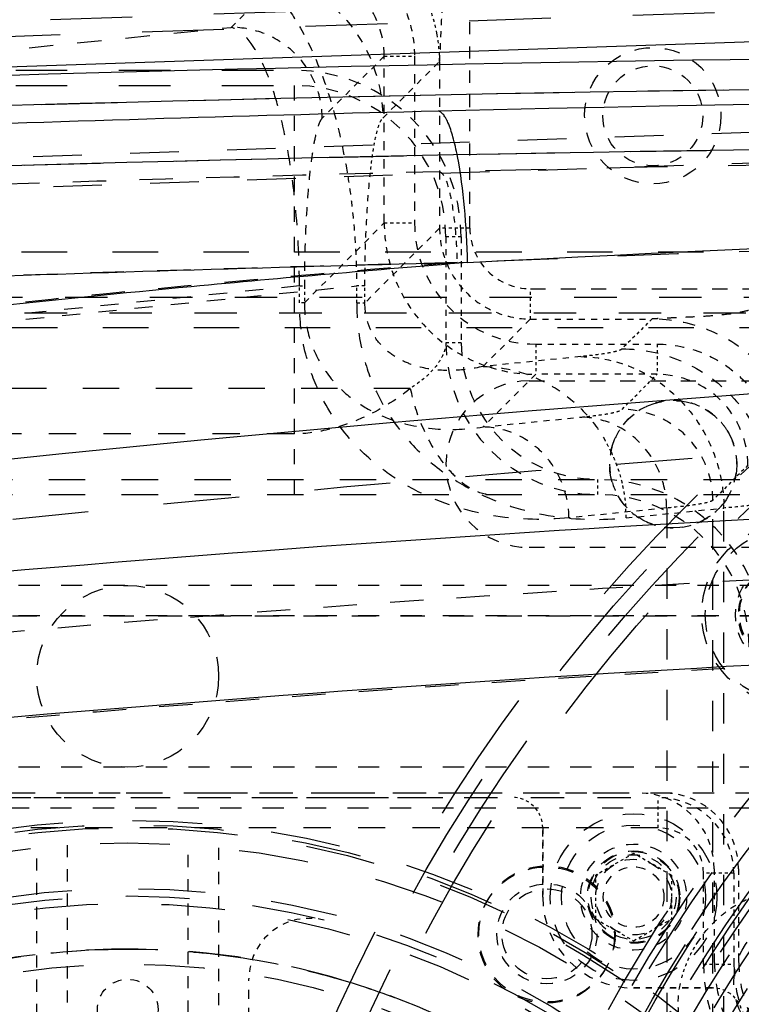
# Model space of a CAD drawing. Header units: millimetres. Extents: x 14186 to 17588, y 1400 to 3805.
# Tile 204 of 256: x 16339 to 16363, y 2743 to 2776. Entities that reach past the tile are written whole.
import ezdxf

# ---------------------------------------------------------------- set-up
doc = ezdxf.new("R2010")
doc.units = ezdxf.units.MM
doc.linetypes.add('HIDDEN', pattern=[0.2, 0.1, -0.1])
for name, color, linetype in [('1_17', 7, 'Continuous'), ('1_51', 7, 'Continuous'), ('1_80_153', 7, 'Continuous'), ('DEFAULT_2', 8, 'HIDDEN'), ('SHELL_44', 7, 'Continuous'), ('SHELL_52', 7, 'Continuous'), ('SHELL_61_1', 7, 'Continuous')]:
    doc.layers.add(name, color=color, linetype=linetype)
doc.layers.add('dim', color=82, linetype='Continuous', lineweight=9)
doc.styles.get("Standard").update_dxf_attribs({"font": 'arial.ttf'})
doc.dimstyles.new('ISO-25', dxfattribs={"dimtxt": 2.5, "dimasz": 2.5, "dimexe": 1.25, "dimexo": 0.625, "dimtad": 1, "dimtxsty": 'Standard', "dimcen": 2.5, "dimadec": 0, "dimazin": 0, "dimtfac": 1, "dimtmove": 0, "dimatfit": 3, "dimfxl": 1, "dimarcsym": 0})

# ---------------------------------------------------------------- blocks, each defined once
blk = doc.blocks.new('*D24')
at = {"layer": 'Defpoints', "color": 0, "transparency": 16777216}
for p in [(16328.859, 2985.593), (16472.816, 2454.767)]:
    blk.add_point(p, dxfattribs=at)
at = {"layer": 'dim', "color": 0, "linetype": 'Continuous', "lineweight": -2, "transparency": 16777216}
for p, q in [((16322.578, 3008.756), (16316.296, 3031.92)), ((16328.859, 2985.593), (16472.816, 2454.767)), ((16510.019, 2317.586), (16479.098, 2431.603))]:
    blk.add_line(p, q, dxfattribs=at)
at = {"layer": 'dim', "color": 0, "transparency": 16777216}
for points in [[(16326.438, 3009.803), (16318.717, 3007.709), (16328.859, 2985.593)], [(16482.958, 2432.65), (16475.237, 2430.556), (16472.816, 2454.767)]]:
    blk.add_solid(points, dxfattribs=at)
at = {"layer": 'dim', "color": 0, "transparency": 16777216, "insert": (16518.28, 2368.594), "char_height": 30, "attachment_point": 5, "rotation": 285.1733}
blk.add_mtext('360%%D', dxfattribs=at)
blk = doc.blocks.new('*D27')
at = {"layer": 'Defpoints', "color": 0, "transparency": 16777216}
for p in [(17053.851, 3119.687), (16297.825, 2320.672)]:
    blk.add_point(p, dxfattribs=at)
at = {"layer": 'dim', "color": 0, "linetype": 'Continuous', "lineweight": -2, "transparency": 16777216}
for p, q in [((17253.469, 3330.657), (17070.346, 3137.12)), ((16297.825, 2320.672), (17053.851, 3119.687)), ((16281.33, 2303.239), (16264.835, 2285.806))]:
    blk.add_line(p, q, dxfattribs=at)
at = {"layer": 'dim', "color": 0, "transparency": 16777216}
for points in [[(17067.44, 3139.87), (17073.251, 3134.371), (17053.851, 3119.687)], [(16278.424, 2305.989), (16284.235, 2300.49), (16297.825, 2320.672)]]:
    blk.add_solid(points, dxfattribs=at)
at = {"layer": 'dim', "color": 0, "transparency": 16777216, "insert": (17191.287, 3297.171), "char_height": 30, "attachment_point": 5, "rotation": 46.5835}
blk.add_mtext('∅1100', dxfattribs=at)
blk = doc.blocks.new('*D28')
at = {"layer": 'Defpoints', "color": 0, "transparency": 16777216}
for p in [(17217.995, 2998.669), (16133.681, 2441.691)]:
    blk.add_point(p, dxfattribs=at)
at = {"layer": 'dim', "color": 0, "linetype": 'Continuous', "lineweight": -2, "transparency": 16777216}
for p, q in [((17380.14, 3081.958), (17239.343, 3009.635)), ((16133.681, 2441.691), (17217.995, 2998.669)), ((16112.333, 2430.725), (16090.984, 2419.759))]:
    blk.add_line(p, q, dxfattribs=at)
at = {"layer": 'dim', "color": 0, "transparency": 16777216}
for points in [[(17237.515, 3013.193), (17241.17, 3006.077), (17217.995, 2998.669)], [(16110.505, 2434.283), (16114.16, 2427.167), (16133.681, 2441.691)]]:
    blk.add_solid(points, dxfattribs=at)
at = {"layer": 'dim', "color": 0, "transparency": 16777216, "insert": (17310.293, 3070.985), "char_height": 30, "attachment_point": 5, "rotation": 27.1882}
blk.add_mtext('∅1219', dxfattribs=at)

msp = doc.modelspace()

# ---------------------------------------------------------------- linework, layer by layer
at = {"color": 7, "linetype": 'Continuous'}
msp.add_line((16305.567, 2773.17), (16515.736, 2780.292), dxfattribs=at)
for centre, radius in [((16675.838, 2720.18), 609.5), ((16675.838, 2720.18), 550), ((16400.838, 2720.18), 275)]:
    msp.add_circle(centre, radius)
for centre, radius, start, end in [((16385.845, 1163.602), 1611.093, 89.666222, 92.512366), ((16385.839, 1163.839), 1609.857, 85.541768, 92.512543), ((16391.407, 1201.497), 1571.802, 91.397194, 92.717451), ((16385.839, 1163.845), 1607.864, 85.497715, 92.521243), ((16392.26, 1201.389), 1566.91, 91.397276, 92.717554)]:
    msp.add_arc(centre, radius, start, end, dxfattribs=at)
for points, knots in [([(16508.687, 2768.914), (16495.762, 2769.88), (16443.963, 2773.107), (16392.005, 2773.777), (16353.081, 2772.831)], [0, 0, 0, 0, 0.24976, 1, 1, 1, 1]), ([(16354.051, 2767.834), (16354.037, 2768.442), (16353.972, 2769.614), (16353.802, 2771.001), (16353.592, 2771.932), (16353.455, 2772.36), (16353.332, 2772.608), (16353.238, 2772.747), (16353.143, 2772.825), (16353.081, 2772.831)], [0, 0, 0, 0, 0.351082, 0.677538, 0.805551, 0.901548, 0.936736, 0.964027, 1, 1, 1, 1]), ([(16354.051, 2767.834), (16379.902, 2769.22), (16431.723, 2770.136), (16483.477, 2767.34), (16509.263, 2765.016)], [0, 0, 0, 0, 0.499967, 1, 1, 1, 1]), ([(16354.051, 2767.834), (16351.012, 2767.589), (16345.694, 2767.127), (16338.108, 2766.364), (16329.013, 2765.36), (16322.197, 2764.561), (16317.657, 2764)], [0, 0, 0, 0, 0.249988, 0.437484, 0.624987, 1, 1, 1, 1]), ([(16306.342, 2757.329), (16339.431, 2762.086), (16406.25, 2767.567), (16473.24, 2764.868), (16506.497, 2761.491)], [0, 0, 0, 0, 0.500016, 1, 1, 1, 1]), ([(16397.65, 2760.52), (16390.665, 2760.431), (16362.735, 2759.714), (16334.842, 2757.558), (16314.03, 2755.138)], [0, 0, 0, 0, 0.250041, 1, 1, 1, 1]), ([(16314.602, 2750.373), (16321.499, 2751.175), (16349.121, 2754.027), (16376.891, 2755.456), (16397.714, 2755.723)], [0, 0, 0, 0, 0.250039, 1, 1, 1, 1])]:
    msp.add_open_spline(points, degree=3, knots=knots, dxfattribs=at)
at = {"layer": '1_17', "color": 8, "linetype": 'HIDDEN', "ltscale": 44}
msp.add_circle((16400.838, 2720.18), 55, dxfattribs=at)
at = {"layer": '1_17', "color": 8, "linetype": 'HIDDEN', "ltscale": 43}
msp.add_circle((16400.838, 2720.18), 54.5, dxfattribs=at)
at = {"layer": '1_17', "color": 8, "linetype": 'HIDDEN', "ltscale": 38}
msp.add_circle((16400.838, 2720.18), 47, dxfattribs=at)
at = {"layer": '1_17', "color": 8, "linetype": 'HIDDEN', "ltscale": 37}
for radius in [46.9, 46.8, 46.143, 46]:
    msp.add_circle((16400.838, 2720.18), radius, dxfattribs=at)
at = {"layer": '1_17', "color": 8, "linetype": 'HIDDEN', "ltscale": 36}
msp.add_circle((16400.838, 2720.18), 45, dxfattribs=at)
at = {"layer": '1_17', "color": 8, "linetype": 'HIDDEN', "ltscale": 35}
msp.add_circle((16400.838, 2720.18), 44.4, dxfattribs=at)
at = {"layer": '1_17', "color": 8, "linetype": 'HIDDEN', "ltscale": 34}
msp.add_circle((16400.838, 2720.18), 42.9, dxfattribs=at)
at = {"layer": '1_17', "color": 8, "linetype": 'HIDDEN', "ltscale": 5}
msp.add_circle((16356.67, 2745.68), 2.25, dxfattribs=at)
at = {"layer": '1_51', "color": 8, "linetype": 'HIDDEN', "ltscale": 33}
for radius in [41.9, 41.4]:
    msp.add_circle((16400.838, 2720.18), radius, dxfattribs=at)
at = {"layer": '1_51', "color": 8, "linetype": 'HIDDEN', "ltscale": 31}
msp.add_circle((16400.838, 2720.18), 38.657, dxfattribs=at)
at = {"layer": '1_51', "color": 8, "linetype": 'HIDDEN', "ltscale": 29}
msp.add_arc((16400.838, 2720.18), 38, 356.25, 341.25, dxfattribs=at)
at = {"layer": '1_80_153', "color": 8, "linetype": 'HIDDEN', "ltscale": 34}
for radius in [42.5, 42]:
    msp.add_circle((16400.838, 2720.18), radius, dxfattribs=at)
at = {"layer": 'DEFAULT_2', "color": 8, "linetype": 'HIDDEN', "ltscale": 27}
for p, q in [((16515.685, 2781.791), (16305.516, 2774.669)), ((16305.533, 2774.169), (16518.695, 2781.393))]:
    msp.add_line(p, q, dxfattribs=at)
at = {"layer": 'DEFAULT_2', "color": 8, "linetype": 'HIDDEN', "ltscale": 2}
for p, q in [((16346.257, 2775.597), (16348.305, 2777.645)), ((16351.303, 2774.647), (16349.255, 2772.599)), ((16351.252, 2772.599), (16353.128, 2774.475)), ((16348.668, 2766.508), (16351.303, 2769.143)), ((16353.128, 2768.969), (16350.665, 2766.506)), ((16353.338, 2768.68), (16353.338, 2765.18)), ((16353.838, 2768.68), (16353.838, 2765.18)), ((16354.561, 2764.405), (16356.126, 2765.971)), ((16356.126, 2765.971), (16360.132, 2765.971)), ((16356.3, 2765.145), (16360.305, 2765.145)), ((16357.787, 2764.731), (16354.561, 2764.405)), ((16356.3, 2764.146), (16354.562, 2762.408)), ((16360.305, 2764.146), (16356.3, 2764.146)), ((16354.562, 2762.408), (16357.787, 2762.733)), ((16360.622, 2759.735), (16357.397, 2759.41)), ((16359.285, 2759.408), (16362.512, 2759.734)), ((16356.53, 2746.893), (16356.53, 2749.18)), ((16362.188, 2747.83), (16362.188, 2744.83)), ((16362.988, 2747.83), (16362.988, 2744.83)), ((16362.136, 2743.893), (16359.53, 2743.893))]:
    msp.add_line(p, q, dxfattribs=at)
at = {"layer": 'DEFAULT_2', "color": 8, "linetype": 'HIDDEN', "ltscale": 4}
for p, q in [((16354.128, 2768.968), (16354.128, 2776.816)), ((16339.838, 2741.369), (16339.838, 2748.522)), ((16340.838, 2748.61), (16340.838, 2740.683)), ((16344.838, 2740.683), (16344.838, 2748.61)), ((16345.838, 2748.522), (16345.838, 2741.369))]:
    msp.add_line(p, q, dxfattribs=at)
at = {"layer": 'DEFAULT_2', "color": 8, "linetype": 'HIDDEN', "ltscale": 8}
for p, q in [((16325.257, 2773.478), (16346.257, 2775.597)), ((16311.838, 2756.18), (16372.838, 2756.18))]:
    msp.add_line(p, q, dxfattribs=at)
at = {"layer": 'DEFAULT_2', "color": 8, "linetype": 'HIDDEN', "ltscale": 16}
for p, q in [((16440.465, 2774.739), (16311.569, 2770.371)), ((16311.603, 2769.372), (16440.499, 2773.74))]:
    msp.add_line(p, q, dxfattribs=at)
at = {"layer": 'DEFAULT_2', "color": 8, "linetype": 'HIDDEN', "ltscale": 3}
for p, q in [((16351.303, 2769.143), (16351.303, 2774.647)), ((16352.302, 2774.647), (16352.302, 2769.143)), ((16353.128, 2774.475), (16353.128, 2768.969))]:
    msp.add_line(p, q, dxfattribs=at)
at = {"layer": 'DEFAULT_2', "color": 8, "linetype": 'HIDDEN', "ltscale": 0.7}
for p, q in [((16351.303, 2774.647), (16352.302, 2774.647)), ((16351.303, 2769.143), (16352.302, 2769.142)), ((16354.128, 2768.969), (16353.128, 2768.969)), ((16356.126, 2765.971), (16356.126, 2766.97)), ((16356.3, 2765.145), (16356.3, 2764.146)), ((16360.305, 2765.145), (16360.305, 2764.146))]:
    msp.add_line(p, q, dxfattribs=at)
at = {"layer": 'DEFAULT_2', "color": 8, "linetype": 'HIDDEN', "ltscale": 17}
for p, q in [((16216.746, 2774.18), (16348.338, 2774.18)), ((16216.746, 2773.68), (16348.338, 2773.68))]:
    msp.add_line(p, q, dxfattribs=at)
at = {"layer": 'DEFAULT_2', "color": 8, "linetype": 'HIDDEN', "ltscale": 5}
for p, q in [((16348.338, 2760.18), (16348.338, 2774.18)), ((16356.126, 2766.97), (16365.197, 2766.97)), ((16356.088, 2763.93), (16365.588, 2763.93)), ((16365.588, 2758.43), (16356.088, 2758.43))]:
    msp.add_line(p, q, dxfattribs=at)
at = {"layer": 'DEFAULT_2', "color": 8, "linetype": 'HIDDEN', "ltscale": 0.4}
for p, q in [((16353.838, 2768.68), (16353.338, 2768.68)), ((16348.505, 2766.508), (16348.505, 2767.066)), ((16348.668, 2767.066), (16348.668, 2766.508)), ((16350.393, 2766.506), (16350.393, 2767.066)), ((16350.665, 2766.506), (16350.665, 2767.066)), ((16353.838, 2765.18), (16353.338, 2765.18)), ((16358.338, 2760.68), (16358.338, 2760.18))]:
    msp.add_line(p, q, dxfattribs=at)
at = {"layer": 'DEFAULT_2', "color": 8, "linetype": 'HIDDEN', "ltscale": 15}
for p, q in [((16367.838, 2768.18), (16319.909, 2768.18)), ((16367.521, 2765.68), (16319.838, 2765.68))]:
    msp.add_line(p, q, dxfattribs=at)
at = {"layer": 'DEFAULT_2', "color": 8, "linetype": 'HIDDEN', "ltscale": 6}
for p, q in [((16348.505, 2767.066), (16332.816, 2765.483)), ((16334.706, 2765.483), (16350.393, 2767.066))]:
    msp.add_line(p, q, dxfattribs=at)
at = {"layer": 'DEFAULT_2', "color": 8, "linetype": 'HIDDEN', "ltscale": 0.1}
for p, q in [((16348.505, 2767.066), (16348.668, 2767.066)), ((16348.668, 2766.508), (16348.505, 2766.508))]:
    msp.add_line(p, q, dxfattribs=at)
at = {"layer": 'DEFAULT_2', "color": 8, "linetype": 'HIDDEN', "ltscale": 0.2}
for p, q in [((16350.665, 2767.066), (16350.393, 2767.066)), ((16350.393, 2766.506), (16350.665, 2766.506))]:
    msp.add_line(p, q, dxfattribs=at)
at = {"layer": 'DEFAULT_2', "color": 8, "linetype": 'HIDDEN', "ltscale": 14}
for p, q in [((16367.371, 2766.68), (16319.838, 2766.68)), ((16319.838, 2766.18), (16367.371, 2766.18))]:
    msp.add_line(p, q, dxfattribs=at)
at = {"layer": 'DEFAULT_2', "color": 8, "linetype": 'HIDDEN'}
for p, q in [((16360.132, 2765.971), (16359.147, 2764.986)), ((16359.147, 2762.988), (16360.305, 2764.146)), ((16363.303, 2761.147), (16362.145, 2759.99))]:
    msp.add_line(p, q, dxfattribs=at)
at = {"layer": 'DEFAULT_2', "color": 8, "linetype": 'HIDDEN', "ltscale": 12}
for p, q in [((16352.162, 2763.68), (16313.838, 2763.68)), ((16325.838, 2760.68), (16364.782, 2760.68)), ((16325.838, 2760.18), (16364.782, 2760.18))]:
    msp.add_line(p, q, dxfattribs=at)
at = {"layer": 'DEFAULT_2', "color": 8, "linetype": 'HIDDEN', "ltscale": 9}
for p, q in [((16348.338, 2762.18), (16325.84, 2762.18)), ((16325.338, 2750.18), (16355.53, 2750.18))]:
    msp.add_line(p, q, dxfattribs=at)
at = {"layer": 'DEFAULT_2', "color": 8, "linetype": 'HIDDEN', "ltscale": 10}
for p, q in [((16362.145, 2680.37), (16362.145, 2759.99)), ((16360.622, 2759.735), (16360.622, 2680.625)), ((16362.512, 2680.626), (16362.512, 2759.734))]:
    msp.add_line(p, q, dxfattribs=at)
at = {"layer": 'DEFAULT_2', "color": 8, "linetype": 'HIDDEN', "ltscale": 7}
for p, q in [((16367.939, 2757.18), (16311.843, 2757.18)), ((16367.939, 2756.18), (16311.838, 2756.18)), ((16367.939, 2751.18), (16311.838, 2751.18)), ((16316.688, 2750.33), (16368.988, 2750.33)), ((16368.988, 2749.83), (16316.688, 2749.83))]:
    msp.add_line(p, q, dxfattribs=at)
at = {"layer": 'DEFAULT_2', "color": 8, "linetype": 'HIDDEN', "ltscale": 45}
msp.add_circle((16400.838, 2720.18), 56, dxfattribs=at)
at = {"layer": 'DEFAULT_2', "color": 8, "linetype": 'HIDDEN', "ltscale": 44}
for radius in [55.5, 55]:
    msp.add_circle((16400.838, 2720.18), radius, dxfattribs=at)
at = {"layer": 'DEFAULT_2', "color": 8, "linetype": 'HIDDEN', "ltscale": 5}
for centre, radius in [((16360.163, 2772.68), 2.25), ((16360.838, 2761.18), 2.1), ((16359.53, 2746.893), 1.525), ((16356.647, 2745.64), 2.25), ((16356.67, 2745.68), 2.25), ((16356.67, 2745.68), 1.484), ((16365.085, 2744.069), 2.25)]:
    msp.add_circle(centre, radius, dxfattribs=at)
at = {"layer": 'DEFAULT_2', "color": 8, "linetype": 'HIDDEN', "ltscale": 43}
msp.add_circle((16400.838, 2720.18), 54.5, dxfattribs=at)
at = {"layer": 'DEFAULT_2', "color": 8, "linetype": 'HIDDEN', "ltscale": 4}
for centre, radius in [((16360.163, 2772.68), 1.65), ((16364.743, 2756.21), 1.85), ((16364.743, 2756.21), 1.75), ((16364.775, 2756.242), 1.75), ((16359.53, 2746.893), 1.25), ((16356.67, 2745.68), 1.65)]:
    msp.add_circle(centre, radius, dxfattribs=at)
at = {"layer": 'DEFAULT_2', "color": 8, "linetype": 'HIDDEN', "ltscale": 38}
for radius in [48, 47.707, 47.5, 47]:
    msp.add_circle((16400.838, 2720.18), radius, dxfattribs=at)
at = {"layer": 'DEFAULT_2', "color": 8, "linetype": 'HIDDEN', "ltscale": 37}
for radius in [46.9, 45.793]:
    msp.add_circle((16400.838, 2720.18), radius, dxfattribs=at)
at = {"layer": 'DEFAULT_2', "color": 8, "linetype": 'HIDDEN', "ltscale": 36}
for radius in [45.5, 45, 44.5]:
    msp.add_circle((16400.838, 2720.18), radius, dxfattribs=at)
at = {"layer": 'DEFAULT_2', "color": 8, "linetype": 'HIDDEN', "ltscale": 35}
for radius in [44, 43.8]:
    msp.add_circle((16400.838, 2720.18), radius, dxfattribs=at)
at = {"layer": 'DEFAULT_2', "color": 8, "linetype": 'HIDDEN', "ltscale": 34}
msp.add_circle((16400.838, 2720.18), 42.5, dxfattribs=at)
at = {"layer": 'DEFAULT_2', "color": 8, "linetype": 'HIDDEN', "ltscale": 33}
msp.add_circle((16400.838, 2720.18), 41.9, dxfattribs=at)
at = {"layer": 'DEFAULT_2', "color": 8, "linetype": 'HIDDEN', "ltscale": 7}
for centre, radius in [((16364.775, 2756.242), 3), ((16364.743, 2756.21), 2.85), ((16342.838, 2754.18), 3)]:
    msp.add_circle(centre, radius, dxfattribs=at)
at = {"layer": 'DEFAULT_2', "color": 8, "linetype": 'HIDDEN', "ltscale": 23}
for radius in [29.1, 29, 28.5]:
    msp.add_circle((16342.838, 2720.18), radius, dxfattribs=at)
at = {"layer": 'DEFAULT_2', "color": 8, "linetype": 'HIDDEN', "ltscale": 3}
msp.add_circle((16359.53, 2746.893), 1, dxfattribs=at)
at = {"layer": 'DEFAULT_2', "color": 8, "linetype": 'HIDDEN', "ltscale": 21}
msp.add_circle((16342.838, 2720.18), 26.75, dxfattribs=at)
at = {"layer": 'DEFAULT_2', "color": 8, "linetype": 'HIDDEN', "ltscale": 20}
for radius in [25, 24.5]:
    msp.add_circle((16342.838, 2720.18), radius, dxfattribs=at)
at = {"layer": 'DEFAULT_2', "color": 8, "linetype": 'HIDDEN', "ltscale": 4}
for centre, radius, start, end in [((16348.338, 2768.68), 5.5, 0, 90), ((16348.338, 2768.68), 5, 0, 90), ((16358.338, 2765.18), 5, 180, 270), ((16358.338, 2765.18), 4.5, 180, 270), ((16356.088, 2761.18), 2.75, 90, 270), ((16358.338, 2755.18), 5.5, 0, 90), ((16358.338, 2755.18), 5, 0, 90), ((16367.488, 2744.83), 5.3, 180, 270), ((16367.488, 2744.83), 4.5, 180, 270)]:
    msp.add_arc(centre, radius, start, end, dxfattribs=at)
at = {"layer": 'DEFAULT_2', "color": 8, "linetype": 'HIDDEN', "ltscale": 25}
msp.add_arc((16385.839, 1163.843), 1607.864, 85.506645, 92.519474, dxfattribs=at)
at = {"layer": 'DEFAULT_2', "color": 8, "linetype": 'HIDDEN', "ltscale": 11}
for centre, radius, start, end in [((16391.401, 1201.457), 1569.843, 91.397226, 92.717493), ((16391.913, 1201.39), 1566.91, 91.397279, 92.717557)]:
    msp.add_arc(centre, radius, start, end, dxfattribs=at)
at = {"layer": 'DEFAULT_2', "color": 8, "linetype": 'HIDDEN', "ltscale": 3}
for centre, radius, start, end in [((16356.299, 2769.142), 3.997, 179.982, 270.0191), ((16359.53, 2746.893), 3, 180, 270)]:
    msp.add_arc(centre, radius, start, end, dxfattribs=at)
at = {"layer": 'DEFAULT_2', "color": 8, "linetype": 'HIDDEN', "ltscale": 2}
for centre, radius, start, end in [((16356.126, 2768.969), 1.998, 180.0146, 270.0158), ((16359.688, 2747.83), 2.5, 0, 90), ((16360.488, 2747.83), 2.5, 0, 90)]:
    msp.add_arc(centre, radius, start, end, dxfattribs=at)
at = {"layer": 'DEFAULT_2', "color": 8, "linetype": 'HIDDEN', "ltscale": 0.3}
for centre, radius, start, end in [((16354.033, 2759.345), 5.257, 25.2788, 29.7573), ((16354.035, 2759.35), 5.251, 0.6301, 4.9158)]:
    msp.add_arc(centre, radius, start, end, dxfattribs=at)
at = {"layer": 'DEFAULT_2', "color": 8, "linetype": 'HIDDEN', "ltscale": 0.1}
msp.add_arc((16357.285, 2759.677), 5.227, 0.62, 2.4722, dxfattribs=at)
at = {"layer": 'DEFAULT_2', "color": 8, "linetype": 'HIDDEN'}
msp.add_arc((16355.53, 2749.18), 1, 0, 90, dxfattribs=at)
at = {"layer": 'DEFAULT_2', "color": 8, "linetype": 'HIDDEN', "ltscale": 0.9}
msp.add_arc((16362.136, 2742.893), 1, 18.9544, 90, dxfattribs=at)
at = {"layer": 'DEFAULT_2', "color": 8, "linetype": 'HIDDEN', "ltscale": 3}
for points, knots in [([(16351.303, 2774.647), (16351.303, 2775.412), (16350.664, 2777.007), (16349.07, 2777.645), (16348.305, 2777.645)], [0, 0, 0, 0, 0.500026, 1, 1, 1, 1]), ([(16347.82, 2776.605), (16348.059, 2776.331), (16348.529, 2775.654), (16349.141, 2774.392), (16349.709, 2772.705), (16349.983, 2771.41), (16350.101, 2770.677)], [0, 0, 0, 0, 0.169907, 0.383014, 0.653345, 1, 1, 1, 1]), ([(16349.175, 2776.649), (16349.832, 2776.176), (16350.888, 2774.929), (16351.251, 2773.349), (16351.252, 2772.599)], [0, 0, 0, 0, 0.518913, 1, 1, 1, 1]), ([(16349.255, 2772.599), (16349.254, 2772.973), (16349.104, 2773.76), (16348.435, 2774.777), (16347.418, 2775.446), (16346.631, 2775.596), (16346.257, 2775.597)], [0, 0, 0, 0, 0.240083, 0.5, 0.759917, 1, 1, 1, 1]), ([(16349.255, 2772.599), (16349.218, 2772.562), (16349.154, 2772.44), (16349.075, 2772.202), (16348.995, 2771.853), (16348.915, 2771.377), (16348.835, 2770.738), (16348.706, 2769.286), (16348.668, 2768.037), (16348.668, 2767.066)], [0, 0, 0, 0, 0.02785, 0.07205, 0.134793, 0.219269, 0.330856, 0.479859, 1, 1, 1, 1]), ([(16364.197, 2766.97), (16364.197, 2766.643), (16363.686, 2766.352), (16363.199, 2766.222), (16362.798, 2766.142), (16362.276, 2766.084), (16361.632, 2766.043), (16361.092, 2766.021), (16360.682, 2766.002), (16360.427, 2765.991), (16360.249, 2765.978), (16360.159, 2765.975), (16360.132, 2765.971)], [0, 0, 0, 0, 0.225592, 0.291768, 0.360499, 0.504605, 0.654953, 0.805313, 0.876827, 0.938159, 0.98143, 1, 1, 1, 1]), ([(16354.561, 2764.405), (16354.22, 2764.326), (16353.525, 2764.233), (16352.64, 2764.317), (16351.951, 2764.551), (16351.416, 2764.864), (16351.001, 2765.306), (16350.725, 2765.878), (16350.665, 2766.275), (16350.665, 2766.506)], [0, 0, 0, 0, 0.205026, 0.408962, 0.515308, 0.630515, 0.769557, 0.864274, 1, 1, 1, 1]), ([(16360.305, 2765.145), (16360.825, 2765.145), (16361.876, 2764.937), (16363.204, 2764.047), (16364.095, 2762.719), (16364.302, 2761.667), (16364.302, 2761.147)], [0, 0, 0, 0, 0.250036, 0.5, 0.749964, 1, 1, 1, 1]), ([(16354.561, 2764.405), (16354.937, 2764.401), (16355.721, 2764.292), (16356.846, 2763.816), (16357.859, 2763.03), (16358.382, 2762.331), (16358.597, 2761.954)], [0, 0, 0, 0, 0.22885, 0.47574, 0.735636, 1, 1, 1, 1]), ([(16363.303, 2761.147), (16363.303, 2761.912), (16362.664, 2763.507), (16361.07, 2764.146), (16360.305, 2764.146)], [0, 0, 0, 0, 0.500007, 1, 1, 1, 1]), ([(16352.162, 2763.68), (16351.686, 2763.284), (16350.821, 2762.764), (16349.508, 2762.3), (16348.736, 2762.18), (16348.338, 2762.18)], [0, 0, 0, 0, 0.445826, 0.713444, 1, 1, 1, 1]), ([(16352.162, 2763.68), (16352.25, 2763.249), (16352.524, 2762.385), (16353.068, 2761.408), (16353.631, 2760.77), (16354.133, 2760.357), (16354.574, 2760.18), (16354.839, 2760.18)], [0, 0, 0, 0, 0.283151, 0.580059, 0.713391, 0.828722, 1, 1, 1, 1]), ([(16362.938, 2761.18), (16362.934, 2761.453), (16362.856, 2761.869), (16362.595, 2762.354), (16362.246, 2762.78), (16361.662, 2763.171), (16360.838, 2763.334), (16360.013, 2763.171), (16359.43, 2762.78), (16359.081, 2762.354), (16358.819, 2761.869), (16358.741, 2761.453), (16358.738, 2761.18)], [0, 0, 0, 0, 0.124892, 0.187634, 0.250375, 0.375192, 0.500022, 0.624852, 0.749663, 0.812394, 0.875128, 1, 1, 1, 1]), ([(16362.145, 2759.99), (16362.145, 2760.38), (16361.988, 2761.168), (16361.321, 2762.163), (16360.325, 2762.831), (16359.537, 2762.988), (16359.147, 2762.988)], [0, 0, 0, 0, 0.24999, 0.5, 0.75001, 1, 1, 1, 1]), ([(16360.622, 2759.735), (16360.618, 2760.122), (16360.466, 2760.898), (16359.84, 2761.887), (16358.904, 2762.562), (16358.155, 2762.729), (16357.787, 2762.733)], [0, 0, 0, 0, 0.256018, 0.50903, 0.756782, 1, 1, 1, 1]), ([(16357.397, 2759.41), (16357.393, 2759.782), (16357.247, 2760.557), (16356.62, 2761.566), (16355.663, 2762.243), (16354.915, 2762.403), (16354.562, 2762.408)], [0, 0, 0, 0, 0.246027, 0.509027, 0.766352, 1, 1, 1, 1]), ([(16358.738, 2761.18), (16358.742, 2760.907), (16358.819, 2760.49), (16359.081, 2760.005), (16359.43, 2759.58), (16360.014, 2759.189), (16360.838, 2759.026), (16361.662, 2759.189), (16362.246, 2759.58), (16362.595, 2760.006), (16362.856, 2760.49), (16362.934, 2760.907), (16362.938, 2761.18)], [0, 0, 0, 0, 0.124892, 0.187634, 0.250375, 0.375192, 0.500022, 0.624852, 0.749663, 0.812394, 0.875128, 1, 1, 1, 1])]:
    msp.add_open_spline(points, degree=3, knots=knots, dxfattribs=at)
at = {"layer": 'DEFAULT_2', "color": 8, "linetype": 'HIDDEN', "ltscale": 2}
for points, knots in [([(16350.922, 2777.679), (16351.348, 2777.303), (16352.056, 2776.365), (16352.298, 2775.215), (16352.302, 2774.647)], [0, 0, 0, 0, 0.500095, 1, 1, 1, 1]), ([(16353.128, 2774.475), (16353.133, 2774.504), (16353.136, 2774.604), (16353.15, 2774.801), (16353.162, 2775.08), (16353.182, 2775.522), (16353.207, 2776.096), (16353.239, 2776.558), (16353.262, 2776.787)], [0, 0, 0, 0, 0.038749, 0.129071, 0.255712, 0.400712, 0.701806, 1, 1, 1, 1]), ([(16350.101, 2770.677), (16350.145, 2770.403), (16350.313, 2769.206), (16350.388, 2767.997), (16350.393, 2767.066)], [0, 0, 0, 0, 0.229734, 1, 1, 1, 1]), ([(16350.665, 2767.066), (16350.665, 2767.816), (16350.696, 2769.03), (16350.785, 2770.241), (16350.833, 2770.702)], [0, 0, 0, 0, 0.618209, 1, 1, 1, 1]), ([(16353.122, 2770.832), (16353.159, 2770.828), (16353.246, 2770.756), (16353.393, 2770.458), (16353.54, 2769.83), (16353.657, 2768.903), (16353.696, 2768.198), (16353.704, 2767.834)], [0, 0, 0, 0, 0.03599, 0.09833, 0.322143, 0.648753, 1, 1, 1, 1]), ([(16351.303, 2769.143), (16351.303, 2768.493), (16351.562, 2767.181), (16352.306, 2766.07), (16352.766, 2765.61)], [0, 0, 0, 0, 0.499998, 1, 1, 1, 1]), ([(16353.128, 2768.969), (16353.128, 2768.58), (16353.283, 2767.795), (16353.728, 2767.129), (16354.003, 2766.853)], [0, 0, 0, 0, 0.499993, 1, 1, 1, 1]), ([(16354.003, 2766.853), (16354.278, 2766.577), (16354.946, 2766.127), (16355.736, 2765.971), (16356.126, 2765.971)], [0, 0, 0, 0, 0.500007, 1, 1, 1, 1]), ([(16352.766, 2765.61), (16353.225, 2765.15), (16354.337, 2764.405), (16355.65, 2764.146), (16356.3, 2764.146)], [0, 0, 0, 0, 0.500002, 1, 1, 1, 1]), ([(16357.787, 2764.731), (16358.396, 2764.723), (16359.634, 2764.451), (16360.662, 2763.715), (16361.09, 2763.267)], [0, 0, 0, 0, 0.495431, 1, 1, 1, 1]), ([(16361.09, 2763.267), (16361.515, 2762.823), (16362.208, 2761.761), (16362.481, 2760.524), (16362.508, 2759.903)], [0, 0, 0, 0, 0.496903, 1, 1, 1, 1]), ([(16361.629, 2745.378), (16361.838, 2745.703), (16362.215, 2746.146), (16362.815, 2746.594), (16363.282, 2746.837), (16363.757, 2746.981), (16364.221, 2747.02), (16364.588, 2746.961), (16364.854, 2746.859), (16364.977, 2746.792), (16365.036, 2746.755)], [0, 0, 0, 0, 0.28672, 0.423847, 0.553836, 0.675631, 0.789329, 0.896419, 0.948454, 1, 1, 1, 1]), ([(16361.792, 2741.707), (16361.707, 2741.762), (16361.545, 2741.89), (16361.344, 2742.131), (16361.186, 2742.414), (16361.033, 2742.85), (16360.971, 2743.473), (16361.05, 2743.976), (16361.118, 2744.231)], [0, 0, 0, 0, 0.109123, 0.220409, 0.335731, 0.456465, 0.716121, 1, 1, 1, 1])]:
    msp.add_open_spline(points, degree=3, knots=knots, dxfattribs=at)
at = {"layer": 'DEFAULT_2', "color": 8, "linetype": 'HIDDEN'}
for points, knots in [([(16353.043, 2775.384), (16353.022, 2775.501), (16352.916, 2775.977), (16352.738, 2776.438), (16352.568, 2776.766)], [0, 0, 0, 0, 0.243688, 1, 1, 1, 1]), ([(16350.833, 2770.702), (16350.861, 2770.967), (16350.916, 2771.418), (16351.018, 2771.991), (16351.119, 2772.36), (16351.201, 2772.547), (16351.252, 2772.599)], [0, 0, 0, 0, 0.409526, 0.696989, 0.888925, 1, 1, 1, 1]), ([(16353.338, 2765.18), (16353.338, 2765.072), (16353.268, 2764.82), (16352.944, 2764.248), (16352.498, 2763.899), (16352.162, 2763.68)], [0, 0, 0, 0, 0.165693, 0.388135, 1, 1, 1, 1]), ([(16359.147, 2764.986), (16359.112, 2764.951), (16358.968, 2764.905), (16358.699, 2764.844), (16358.286, 2764.785), (16357.969, 2764.749), (16357.787, 2764.731)], [0, 0, 0, 0, 0.107356, 0.30876, 0.606578, 1, 1, 1, 1]), ([(16357.787, 2762.733), (16357.969, 2762.751), (16358.286, 2762.787), (16358.699, 2762.846), (16358.968, 2762.908), (16359.112, 2762.953), (16359.147, 2762.988)], [0, 0, 0, 0, 0.393423, 0.69124, 0.892644, 1, 1, 1, 1]), ([(16362.145, 2759.99), (16362.129, 2759.976), (16362.079, 2759.951), (16361.928, 2759.903), (16361.64, 2759.849), (16361.182, 2759.788), (16360.825, 2759.753), (16360.622, 2759.735)], [0, 0, 0, 0, 0.041664, 0.106183, 0.307288, 0.605556, 1, 1, 1, 1]), ([(16364.144, 2759.989), (16364.127, 2759.974), (16364.073, 2759.95), (16363.911, 2759.901), (16363.602, 2759.848), (16363.112, 2759.787), (16362.73, 2759.752), (16362.512, 2759.734)], [0, 0, 0, 0, 0.041074, 0.105304, 0.306318, 0.604912, 1, 1, 1, 1])]:
    msp.add_open_spline(points, degree=3, knots=knots, dxfattribs=at)
at = {"layer": 'DEFAULT_2', "color": 8, "linetype": 'HIDDEN', "ltscale": 5}
for points, knots in [([(16348.505, 2767.066), (16348.501, 2767.89), (16348.434, 2769.339), (16348.194, 2771.238), (16347.902, 2772.652), (16347.594, 2773.698), (16347.274, 2774.479), (16346.9, 2775.133), (16346.527, 2775.521), (16346.257, 2775.597)], [0, 0, 0, 0, 0.271978, 0.478014, 0.631101, 0.747924, 0.838086, 0.907424, 1, 1, 1, 1]), ([(16357.397, 2759.41), (16356.596, 2759.329), (16354.935, 2759.36), (16352.89, 2759.969), (16351.319, 2760.894), (16350.095, 2761.988), (16349.189, 2763.349), (16348.627, 2764.921), (16348.505, 2765.937), (16348.505, 2766.508)], [0, 0, 0, 0, 0.188025, 0.383517, 0.490749, 0.611962, 0.764063, 0.866715, 1, 1, 1, 1]), ([(16350.393, 2766.506), (16350.393, 2765.936), (16350.515, 2764.92), (16351.077, 2763.347), (16351.983, 2761.987), (16353.207, 2760.893), (16354.779, 2759.967), (16356.824, 2759.358), (16358.485, 2759.327), (16359.285, 2759.408)], [0, 0, 0, 0, 0.133284, 0.235936, 0.388038, 0.509251, 0.616483, 0.811975, 1, 1, 1, 1])]:
    msp.add_open_spline(points, degree=3, knots=knots, dxfattribs=at)
at = {"layer": 'DEFAULT_2', "color": 8, "linetype": 'HIDDEN', "ltscale": 0.7}
msp.add_open_spline([(16353.128, 2774.475), (16353.128, 2774.549), (16353.121, 2774.853), (16353.085, 2775.157), (16353.043, 2775.384)], degree=3, knots=[0, 0, 0, 0, 0.243759, 1, 1, 1, 1], dxfattribs=at)
at = {"layer": 'DEFAULT_2', "color": 8, "linetype": 'HIDDEN', "ltscale": 25}
msp.add_open_spline([(16315.022, 2772.149), (16347.875, 2773.596), (16413.686, 2774.476), (16479.427, 2771.322), (16512.211, 2768.74)], degree=3, dxfattribs=at)
at = {"layer": 'DEFAULT_2', "color": 8, "linetype": 'HIDDEN', "ltscale": 20}
for points, knots in [([(16508.534, 2766.92), (16495.624, 2767.884), (16443.891, 2771.108), (16391.997, 2771.777), (16353.122, 2770.832)], [0, 0, 0, 0, 0.249759, 1, 1, 1, 1]), ([(16508.88, 2764.581), (16495.992, 2765.664), (16444.353, 2769.183), (16392.492, 2769.46), (16353.704, 2767.834)], [0, 0, 0, 0, 0.249896, 1, 1, 1, 1])]:
    msp.add_open_spline(points, degree=3, knots=knots, dxfattribs=at)
at = {"layer": 'DEFAULT_2', "color": 8, "linetype": 'HIDDEN', "ltscale": 11}
for points, knots in [([(16353.704, 2767.834), (16350.664, 2767.592), (16345.346, 2767.133), (16337.761, 2766.365), (16328.667, 2765.347), (16321.851, 2764.554), (16317.31, 2764)], [0, 0, 0, 0, 0.249988, 0.437484, 0.624987, 1, 1, 1, 1]), ([(16314.259, 2753.163), (16321.181, 2753.967), (16348.905, 2756.83), (16376.776, 2758.264), (16397.676, 2758.532)], [0, 0, 0, 0, 0.250039, 1, 1, 1, 1]), ([(16397.714, 2755.653), (16390.771, 2755.564), (16363.011, 2754.851), (16335.288, 2752.709), (16314.602, 2750.303)], [0, 0, 0, 0, 0.250041, 1, 1, 1, 1])]:
    msp.add_open_spline(points, degree=3, knots=knots, dxfattribs=at)
at = {"layer": 'DEFAULT_2', "color": 8, "linetype": 'HIDDEN', "ltscale": 4}
for points, knots in [([(16348.668, 2766.508), (16348.668, 2766.129), (16348.756, 2765.473), (16349.157, 2764.493), (16349.773, 2763.69), (16350.584, 2763.073), (16351.623, 2762.569), (16352.967, 2762.282), (16354.041, 2762.328), (16354.562, 2762.408)], [0, 0, 0, 0, 0.138638, 0.238986, 0.385507, 0.503538, 0.609567, 0.806753, 1, 1, 1, 1]), ([(16365.129, 2760.974), (16365.129, 2761.598), (16364.878, 2762.909), (16363.763, 2764.604), (16362.068, 2765.72), (16360.756, 2765.97), (16360.132, 2765.971)], [0, 0, 0, 0, 0.240082, 0.499999, 0.759917, 1, 1, 1, 1]), ([(16359.147, 2764.986), (16359.797, 2764.985), (16361.11, 2764.724), (16362.769, 2763.611), (16363.882, 2761.952), (16364.143, 2760.638), (16364.144, 2759.989)], [0, 0, 0, 0, 0.24999, 0.5, 0.75001, 1, 1, 1, 1])]:
    msp.add_open_spline(points, degree=3, knots=knots, dxfattribs=at)
at = {"layer": 'DEFAULT_2', "color": 8, "linetype": 'HIDDEN', "ltscale": 25}
msp.add_open_spline([(16506.259, 2759.516), (16473.083, 2762.884), (16406.255, 2765.573), (16339.597, 2760.102), (16306.588, 2755.355)], degree=3, knots=[0, 0, 0, 0, 0.499985, 1, 1, 1, 1], dxfattribs=at)
at = {"layer": 'DEFAULT_2', "color": 8, "linetype": 'HIDDEN', "ltscale": 0.8}
msp.add_open_spline([(16358.787, 2761.59), (16358.83, 2761.5), (16358.987, 2761.141), (16359.102, 2760.764), (16359.164, 2760.479)], degree=3, knots=[0, 0, 0, 0, 0.254666, 1, 1, 1, 1], dxfattribs=at)
at = {"layer": 'DEFAULT_2', "color": 8, "linetype": 'HIDDEN', "ltscale": 0.5}
msp.add_open_spline([(16359.164, 2760.479), (16359.176, 2760.422), (16359.221, 2760.198), (16359.252, 2759.971), (16359.266, 2759.8)], degree=3, knots=[0, 0, 0, 0, 0.253939, 1, 1, 1, 1], dxfattribs=at)
at = {"layer": 'DEFAULT_2', "color": 8, "linetype": 'HIDDEN', "ltscale": 0.9}
msp.add_open_spline([(16361.118, 2744.231), (16361.145, 2744.33), (16361.269, 2744.731), (16361.458, 2745.111), (16361.629, 2745.378)], degree=3, knots=[0, 0, 0, 0, 0.245467, 1, 1, 1, 1], dxfattribs=at)
at = {"layer": 'DEFAULT_2', "color": 8, "linetype": 'HIDDEN', "ltscale": 10}
for points in [[(16342.838, 2695.18), (16341.204, 2695.181), (16338.744, 2695.422), (16335.569, 2696.218), (16332.486, 2697.321), (16328.858, 2699.259), (16325.046, 2702.388), (16321.917, 2706.201), (16319.592, 2710.551), (16318.16, 2715.271), (16317.677, 2720.18), (16318.16, 2725.089), (16319.592, 2729.809), (16321.917, 2734.159), (16325.046, 2737.971), (16328.858, 2741.1), (16332.486, 2743.039), (16335.569, 2744.142), (16338.744, 2744.938), (16341.204, 2745.178), (16342.838, 2745.18)], [(16342.838, 2745.18), (16344.471, 2745.179), (16346.932, 2744.938), (16350.106, 2744.142), (16353.189, 2743.039), (16356.817, 2741.1), (16360.629, 2737.971), (16363.758, 2734.159), (16366.084, 2729.809), (16367.515, 2725.088), (16367.999, 2720.18), (16367.515, 2715.271), (16366.084, 2710.551), (16363.758, 2706.201), (16360.629, 2702.388), (16356.817, 2699.259), (16353.189, 2697.321), (16350.107, 2696.218), (16346.932, 2695.422), (16344.471, 2695.182), (16342.838, 2695.18)]]:
    msp.add_open_spline(points, degree=3, knots=[0, 0, 0, 0, 0.062492, 0.093775, 0.125056, 0.187547, 0.250038, 0.312529, 0.37502, 0.437511, 0.500001, 0.562491, 0.624981, 0.687471, 0.749962, 0.812452, 0.874942, 0.906224, 0.937507, 1, 1, 1, 1], dxfattribs=at)
at = {"layer": 'SHELL_44', "color": 8, "linetype": 'HIDDEN'}
for p, q in [((16359.53, 2748.337), (16358.28, 2747.615)), ((16360.78, 2747.615), (16359.53, 2748.337)), ((16358.28, 2746.172), (16358.28, 2747.615)), ((16360.78, 2747.615), (16360.78, 2746.172)), ((16358.28, 2746.172), (16359.53, 2745.45)), ((16359.53, 2745.45), (16360.78, 2746.172))]:
    msp.add_line(p, q, dxfattribs=at)
at = {"layer": 'SHELL_44', "color": 8, "linetype": 'HIDDEN', "ltscale": 7}
msp.add_circle((16359.53, 2746.893), 2.75, dxfattribs=at)
at = {"layer": 'SHELL_44', "color": 8, "linetype": 'HIDDEN', "ltscale": 6}
msp.add_circle((16359.53, 2746.893), 2.375, dxfattribs=at)
at = {"layer": 'SHELL_44', "color": 8, "linetype": 'HIDDEN', "ltscale": 5}
msp.add_circle((16359.53, 2746.893), 1.5, dxfattribs=at)
at = {"layer": 'SHELL_44', "color": 8, "linetype": 'HIDDEN', "ltscale": 4}
for radius in [1.4, 1.25]:
    msp.add_circle((16359.53, 2746.893), radius, dxfattribs=at)
at = {"layer": 'SHELL_52', "color": 8, "linetype": 'HIDDEN', "ltscale": 11}
msp.add_line((16325.338, 2750.18), (16360.338, 2750.18), dxfattribs=at)
at = {"layer": 'SHELL_52', "color": 8, "linetype": 'HIDDEN', "ltscale": 0.7}
for p, q in [((16360.338, 2749.18), (16360.338, 2750.18)), ((16362.838, 2747.68), (16361.838, 2747.68)), ((16361.838, 2744.68), (16362.838, 2744.68))]:
    msp.add_line(p, q, dxfattribs=at)
at = {"layer": 'SHELL_52', "color": 8, "linetype": 'HIDDEN', "ltscale": 9}
msp.add_line((16360.338, 2749.18), (16329.41, 2749.18), dxfattribs=at)
at = {"layer": 'SHELL_52', "color": 8, "linetype": 'HIDDEN', "ltscale": 2}
for p, q in [((16356.53, 2749.18), (16356.53, 2746.893)), ((16361.838, 2744.68), (16361.838, 2747.68)), ((16362.838, 2747.68), (16362.838, 2744.68)), ((16359.53, 2743.893), (16362.136, 2743.893))]:
    msp.add_line(p, q, dxfattribs=at)
at = {"layer": 'SHELL_52', "color": 8, "linetype": 'HIDDEN', "ltscale": 22}
msp.add_circle((16342.838, 2720.18), 27, dxfattribs=at)
at = {"layer": 'SHELL_52', "color": 8, "linetype": 'HIDDEN', "ltscale": 21}
msp.add_circle((16342.838, 2720.18), 26.5, dxfattribs=at)
at = {"layer": 'SHELL_52', "color": 8, "linetype": 'HIDDEN'}
msp.add_arc((16355.53, 2749.18), 1, 0, 90, dxfattribs=at)
at = {"layer": 'SHELL_52', "color": 8, "linetype": 'HIDDEN', "ltscale": 2}
for radius in [2.5, 1.5]:
    msp.add_arc((16360.338, 2747.68), radius, 0, 90, dxfattribs=at)
at = {"layer": 'SHELL_52', "color": 8, "linetype": 'HIDDEN', "ltscale": 3}
for centre, radius, end in [((16359.53, 2746.893), 3, 270), ((16367.338, 2744.68), 5.5, 246.3023)]:
    msp.add_arc(centre, radius, 180, end, dxfattribs=at)
at = {"layer": 'SHELL_52', "color": 8, "linetype": 'HIDDEN', "ltscale": 17}
msp.add_arc((16342.838, 2720.18), 25, 26.8721, 333.1279, dxfattribs=at)
at = {"layer": 'SHELL_52', "color": 8, "linetype": 'HIDDEN', "ltscale": 4}
msp.add_arc((16367.338, 2744.68), 4.5, 180, 270, dxfattribs=at)
at = {"layer": 'SHELL_52', "color": 8, "linetype": 'HIDDEN', "ltscale": 0.9}
msp.add_arc((16362.136, 2742.893), 1, 18.9544, 90, dxfattribs=at)
at = {"layer": 'SHELL_61_1', "color": 8, "linetype": 'HIDDEN', "ltscale": 11}
msp.add_line((16325.188, 2750.33), (16360.488, 2750.33), dxfattribs=at)
at = {"layer": 'SHELL_61_1', "color": 8, "linetype": 'HIDDEN', "ltscale": 2}
msp.add_line((16362.988, 2747.83), (16362.988, 2744.83), dxfattribs=at)
at = {"layer": 'SHELL_61_1', "color": 8, "linetype": 'HIDDEN', "ltscale": 3}
msp.add_line((16346.838, 2738.734), (16346.838, 2744.192), dxfattribs=at)
at = {"layer": 'SHELL_61_1', "color": 8, "linetype": 'HIDDEN', "ltscale": 23}
msp.add_circle((16342.838, 2720.18), 29.25, dxfattribs=at)
at = {"layer": 'SHELL_61_1', "color": 8, "linetype": 'HIDDEN', "ltscale": 4}
msp.add_circle((16359.53, 2746.893), 1.75, dxfattribs=at)
at = {"layer": 'SHELL_61_1', "color": 8, "linetype": 'HIDDEN', "ltscale": 22}
msp.add_circle((16342.838, 2720.18), 27, dxfattribs=at)
at = {"layer": 'SHELL_61_1', "color": 8, "linetype": 'HIDDEN', "ltscale": 21}
msp.add_circle((16342.838, 2720.18), 26.75, dxfattribs=at)
at = {"layer": 'SHELL_61_1', "color": 8, "linetype": 'HIDDEN', "ltscale": 20}
msp.add_circle((16342.838, 2720.18), 24.5, dxfattribs=at)
at = {"layer": 'SHELL_61_1', "color": 8, "linetype": 'HIDDEN', "ltscale": 3}
msp.add_circle((16342.838, 2743.18), 1, dxfattribs=at)
at = {"layer": 'SHELL_61_1', "color": 8, "linetype": 'HIDDEN', "ltscale": 2}
for centre, radius, start, end in [((16360.488, 2747.83), 2.5, 0, 90), ((16348.838, 2744.192), 2, 75.9703, 180)]:
    msp.add_arc(centre, radius, start, end, dxfattribs=at)
at = {"layer": 'SHELL_61_1', "color": 8, "linetype": 'HIDDEN', "ltscale": 4}
msp.add_arc((16367.488, 2744.83), 4.5, 180, 270, dxfattribs=at)

# ---------------------------------------------------------------- dimensions: what is measured, and where the dimension line sits
at = {"layer": 'dim'}
dim = msp.add_diameter_dim_2p(p1=(16297.825, 2320.672), p2=(17053.851, 3119.687), dimstyle='ISO-25', override={"dimtxt": 30, "dimasz": 24, "dimexe": 5.997, "dimexo": 5.997, "dimgap": 5.997, "dimdsep": 46, "dimarcsym": 1}, dxfattribs=at)
dim.commit()
dim.dimension.update_dxf_attribs({"geometry": '*D27', "text_midpoint": (17207.379, 3281.945), "dimtype": 131})
dim = msp.add_diameter_dim_2p(p1=(16133.681, 2441.691), p2=(17217.995, 2998.669), dimstyle='ISO-25', override={"dimtxt": 30, "dimasz": 24, "dimexe": 5.997, "dimexo": 5.997, "dimgap": 5.997, "dimdsep": 46, "dimarcsym": 1}, dxfattribs=at)
dim.commit()
dim.dimension.update_dxf_attribs({"geometry": '*D28', "text_midpoint": (17310.293, 3070.985)})
dim = msp.add_diameter_dim_2p(p1=(16328.859, 2985.593), p2=(16472.816, 2454.767), text='360%%D', dimstyle='ISO-25', override={"dimtxt": 30, "dimasz": 24, "dimexe": 5.997, "dimexo": 5.997, "dimgap": 5.997, "dimdsep": 46, "dimarcsym": 1}, dxfattribs=at)
dim.commit()
dim.dimension.update_dxf_attribs({"geometry": '*D24', "text_midpoint": (16518.28, 2368.594)})

doc.saveas('drawing.dxf')
